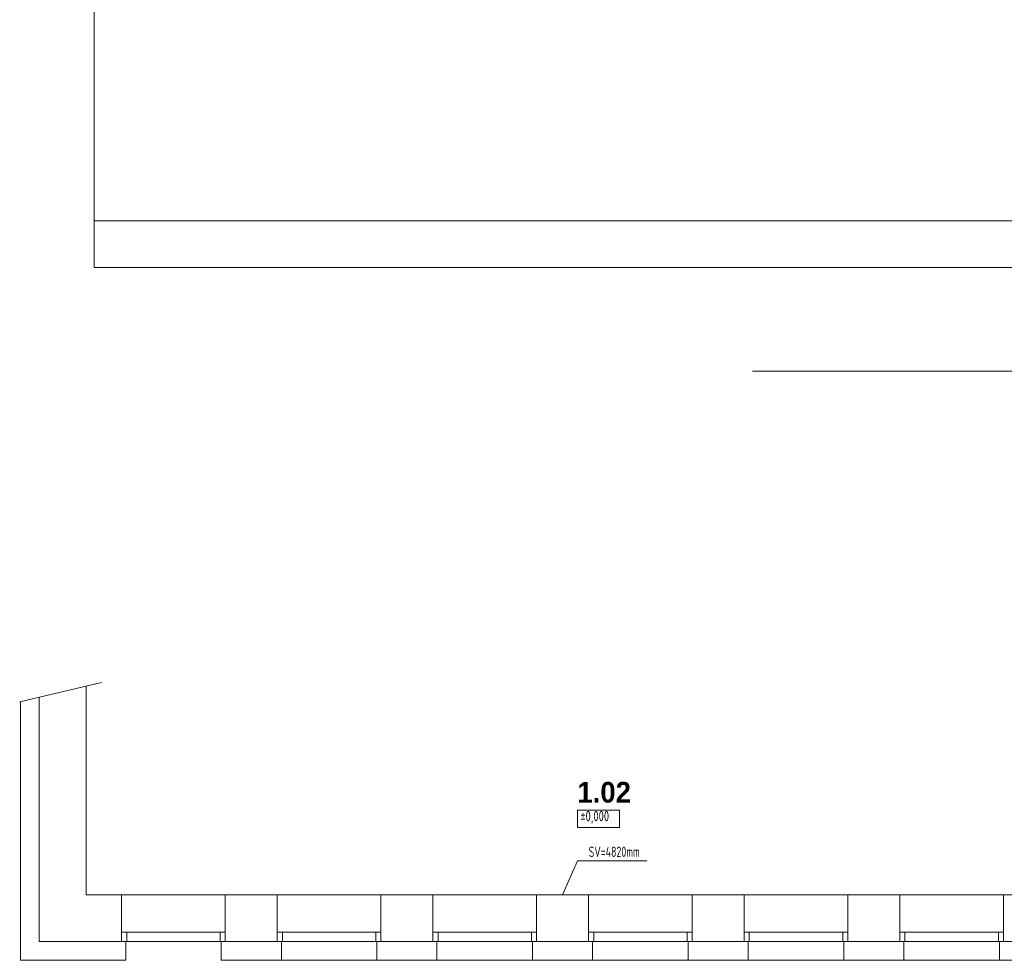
# Model space of a CAD drawing. Header units: millimetres. Extents: x 2424458 to 5109721, y -2781114 to -1335434.
# Tile 46 of 59: x 2553757 to 2563246, y -1372422 to -1363354. Entities that reach past the tile are written whole.
import ezdxf

# ---------------------------------------------------------------- set-up
doc = ezdxf.new("R2010")
doc.units = ezdxf.units.MM
doc.header["$LTSCALE"] = 20
doc.header["$MEASUREMENT"] = 0
doc.layers.add('OKNA + IZOLANT', color=7, linetype='Continuous')
doc.layers.add('slepák', color=8, linetype='Continuous')
doc.styles.add('Arial Black', font='ariblk.ttf')
doc.styles.add('ISOCP', font='ISOCP___.TTF')

# ---------------------------------------------------------------- blocks, each defined once
blk = doc.blocks.new('KOMPLEXNÍ OBJEKT_66')
at = {"layer": 'OKNA + IZOLANT', "color": 138, "linetype": 'Continuous', "lineweight": 13, "true_color": 0x005050, "transparency": 33554687}
for p, q in [((-11.1653, -69.0467), (-11.1253, -69.0467)), ((-11.1253, -69.0467), (-11.1253, -69.2267))]:
    blk.add_line(p, q, dxfattribs=at)
blk = doc.blocks.new('KOMPLEXNÍ OBJEKT_67')
at = {"layer": 'OKNA + IZOLANT', "color": 138, "linetype": 'Continuous', "lineweight": 13, "true_color": 0x005050, "transparency": 33554687}
for p, q in [((-9.6653, -69.0467), (-9.6253, -69.0467)), ((-9.6253, -69.0467), (-9.6253, -69.2267))]:
    blk.add_line(p, q, dxfattribs=at)
blk = doc.blocks.new('KOMPLEXNÍ OBJEKT_68')
at = {"layer": 'OKNA + IZOLANT', "color": 138, "linetype": 'Continuous', "lineweight": 13, "true_color": 0x005050, "transparency": 33554687}
for p, q in [((-8.1653, -69.0467), (-8.1253, -69.0467)), ((-8.1253, -69.0467), (-8.1253, -69.2267))]:
    blk.add_line(p, q, dxfattribs=at)
blk = doc.blocks.new('KOMPLEXNÍ OBJEKT_69')
at = {"layer": 'OKNA + IZOLANT', "color": 138, "linetype": 'Continuous', "lineweight": 13, "true_color": 0x005050, "transparency": 33554687}
for p, q in [((-6.6653, -69.0467), (-6.6253, -69.0467)), ((-6.6253, -69.0467), (-6.6253, -69.2267))]:
    blk.add_line(p, q, dxfattribs=at)
blk = doc.blocks.new('KOMPLEXNÍ OBJEKT_70')
at = {"layer": 'OKNA + IZOLANT', "color": 138, "linetype": 'Continuous', "lineweight": 13, "true_color": 0x005050, "transparency": 33554687}
for p, q in [((-5.1653, -69.0467), (-5.1253, -69.0467)), ((-5.1253, -69.0467), (-5.1253, -69.2267))]:
    blk.add_line(p, q, dxfattribs=at)
blk = doc.blocks.new('KOMPLEXNÍ OBJEKT_71')
at = {"layer": 'OKNA + IZOLANT', "color": 138, "linetype": 'Continuous', "lineweight": 13, "true_color": 0x005050, "transparency": 33554687}
for p, q in [((-3.6653, -69.0467), (-3.6253, -69.0467)), ((-3.6253, -69.0467), (-3.6253, -69.2267))]:
    blk.add_line(p, q, dxfattribs=at)
blk = doc.blocks.new('KOMPLEXNÍ OBJEKT_72')
at = {"layer": 'OKNA + IZOLANT', "color": 138, "linetype": 'Continuous', "lineweight": 13, "true_color": 0x005050, "transparency": 33554687}
for p, q in [((-10.1653, -69.0467), (-10.2053, -69.0467)), ((-10.2053, -69.0467), (-10.2053, -69.2267))]:
    blk.add_line(p, q, dxfattribs=at)
blk = doc.blocks.new('KOMPLEXNÍ OBJEKT_73')
at = {"layer": 'OKNA + IZOLANT', "color": 138, "linetype": 'Continuous', "lineweight": 13, "true_color": 0x005050, "transparency": 33554687}
for p, q in [((-8.6653, -69.0467), (-8.7053, -69.0467)), ((-8.7053, -69.0467), (-8.7053, -69.2267))]:
    blk.add_line(p, q, dxfattribs=at)
blk = doc.blocks.new('KOMPLEXNÍ OBJEKT_74')
at = {"layer": 'OKNA + IZOLANT', "color": 138, "linetype": 'Continuous', "lineweight": 13, "true_color": 0x005050, "transparency": 33554687}
for p, q in [((-7.1653, -69.0467), (-7.2053, -69.0467)), ((-7.2053, -69.0467), (-7.2053, -69.2267))]:
    blk.add_line(p, q, dxfattribs=at)
blk = doc.blocks.new('KOMPLEXNÍ OBJEKT_75')
at = {"layer": 'OKNA + IZOLANT', "color": 138, "linetype": 'Continuous', "lineweight": 13, "true_color": 0x005050, "transparency": 33554687}
for p, q in [((-5.6653, -69.0467), (-5.7053, -69.0467)), ((-5.7053, -69.0467), (-5.7053, -69.2267))]:
    blk.add_line(p, q, dxfattribs=at)
blk = doc.blocks.new('KOMPLEXNÍ OBJEKT_76')
at = {"layer": 'OKNA + IZOLANT', "color": 138, "linetype": 'Continuous', "lineweight": 13, "true_color": 0x005050, "transparency": 33554687}
for p, q in [((-4.1653, -69.0467), (-4.2053, -69.0467)), ((-4.2053, -69.0467), (-4.2053, -69.2267))]:
    blk.add_line(p, q, dxfattribs=at)
blk = doc.blocks.new('KOMPLEXNÍ OBJEKT_95')
at = {"layer": 'OKNA + IZOLANT', "color": 138, "linetype": 'Continuous', "lineweight": 13, "true_color": 0x005050, "transparency": 33554687}
for p, q in [((-2.6653, -69.0467), (-2.7053, -69.0467)), ((-2.7053, -69.0467), (-2.7053, -69.2267))]:
    blk.add_line(p, q, dxfattribs=at)

msp = doc.modelspace()

# ---------------------------------------------------------------- linework, layer by layer
at = {"layer": 'slepák', "linetype": 'Continuous', "lineweight": 13, "transparency": 33554687}
for p, q in [((2554475.7, -1365292.1), (2554475.7, -1360792.1)), ((2554475.7, -1365292.1), (2564675.7, -1365292.1)), ((2554475.7, -1365742.1), (2554475.7, -1365292.1)), ((2554475.7, -1365742.1), (2565125.7, -1365742.1)), ((2560817.9, -1366742.1), (2565125.7, -1366742.1)), ((2554544.3, -1369742.6), (2553756.6, -1369930.7)), ((2554395.7, -1371792.1), (2554395.7, -1369778.1)), ((2553945.7, -1372242.1), (2553945.7, -1369885.5)), ((2553765.7, -1372422.1), (2553765.7, -1369930.7)), ((2559130.9, -1371462.1), (2558988.2, -1371792.1)), ((2559800.9, -1371462.1), (2559130.9, -1371462.1)), ((2554738.2, -1371792.1), (2554395.7, -1371792.1)), ((2554738.2, -1371792.1), (2554738.2, -1372242.1)), ((2554738.2, -1371792.1), (2555738.2, -1371792.1)), ((2555738.2, -1371792.1), (2555738.2, -1372242.1)), ((2556238.2, -1371792.1), (2555738.2, -1371792.1)), ((2556238.2, -1371792.1), (2556238.2, -1372242.1)), ((2556238.2, -1371792.1), (2557238.2, -1371792.1)), ((2557238.2, -1371792.1), (2557238.2, -1372242.1)), ((2557738.2, -1371792.1), (2557238.2, -1371792.1)), ((2557738.2, -1371792.1), (2557738.2, -1372242.1)), ((2557738.2, -1371792.1), (2558738.2, -1371792.1)), ((2558738.2, -1371792.1), (2558738.2, -1372242.1)), ((2559238.2, -1371792.1), (2558738.2, -1371792.1)), ((2559238.2, -1371792.1), (2559238.2, -1372242.1)), ((2559238.2, -1371792.1), (2560238.2, -1371792.1)), ((2560238.2, -1371792.1), (2560238.2, -1372242.1)), ((2560738.2, -1371792.1), (2560238.2, -1371792.1)), ((2560738.2, -1371792.1), (2560738.2, -1372242.1)), ((2560738.2, -1371792.1), (2561738.2, -1371792.1)), ((2561738.2, -1371792.1), (2561738.2, -1372242.1)), ((2562238.2, -1371792.1), (2561738.2, -1371792.1)), ((2562238.2, -1371792.1), (2562238.2, -1372242.1)), ((2562238.2, -1371792.1), (2563238.2, -1371792.1)), ((2563238.2, -1371792.1), (2563238.2, -1372242.1)), ((2563395.7, -1371792.1), (2563238.2, -1371792.1)), ((2554738.2, -1372152.1), (2555738.2, -1372152.1)), ((2554788.2, -1372152.1), (2554788.2, -1372242.1)), ((2555688.2, -1372152.1), (2555688.2, -1372242.1)), ((2556238.2, -1372152.1), (2557238.2, -1372152.1)), ((2556288.2, -1372152.1), (2556288.2, -1372242.1)), ((2557188.2, -1372152.1), (2557188.2, -1372242.1)), ((2557738.2, -1372152.1), (2558738.2, -1372152.1)), ((2557788.2, -1372152.1), (2557788.2, -1372242.1)), ((2558688.2, -1372152.1), (2558688.2, -1372242.1)), ((2559238.2, -1372152.1), (2560238.2, -1372152.1)), ((2559288.2, -1372152.1), (2559288.2, -1372242.1)), ((2560188.2, -1372152.1), (2560188.2, -1372242.1)), ((2560738.2, -1372152.1), (2561738.2, -1372152.1)), ((2560788.2, -1372152.1), (2560788.2, -1372242.1)), ((2561688.2, -1372152.1), (2561688.2, -1372242.1)), ((2562238.2, -1372152.1), (2563238.2, -1372152.1)), ((2562288.2, -1372152.1), (2562288.2, -1372242.1)), ((2563188.2, -1372152.1), (2563188.2, -1372242.1)), ((2554738.2, -1372242.1), (2553945.7, -1372242.1)), ((2554738.2, -1372242.1), (2555738.2, -1372242.1)), ((2556238.2, -1372242.1), (2555738.2, -1372242.1)), ((2556238.2, -1372242.1), (2557238.2, -1372242.1)), ((2557738.2, -1372242.1), (2557238.2, -1372242.1)), ((2557738.2, -1372242.1), (2558738.2, -1372242.1)), ((2559238.2, -1372242.1), (2558738.2, -1372242.1)), ((2559238.2, -1372242.1), (2560238.2, -1372242.1)), ((2560738.2, -1372242.1), (2560238.2, -1372242.1)), ((2560738.2, -1372242.1), (2561738.2, -1372242.1)), ((2562238.2, -1372242.1), (2561738.2, -1372242.1)), ((2562238.2, -1372242.1), (2563238.2, -1372242.1)), ((2566738.2, -1372242.1), (2563238.2, -1372242.1)), ((2554778.2, -1372422.1), (2553765.7, -1372422.1)), ((2555698.2, -1372422.1), (2556278.2, -1372422.1)), ((2556278.2, -1372422.1), (2557198.2, -1372422.1)), ((2557198.2, -1372422.1), (2557778.2, -1372422.1)), ((2557778.2, -1372422.1), (2558698.2, -1372422.1)), ((2558698.2, -1372422.1), (2559278.2, -1372422.1)), ((2559278.2, -1372422.1), (2560198.2, -1372422.1)), ((2560198.2, -1372422.1), (2560778.2, -1372422.1)), ((2560778.2, -1372422.1), (2561698.2, -1372422.1)), ((2561698.2, -1372422.1), (2562278.2, -1372422.1)), ((2562278.2, -1372422.1), (2563198.2, -1372422.1)), ((2563198.2, -1372422.1), (2566778.2, -1372422.1))]:
    msp.add_line(p, q, dxfattribs=at)
msp.add_lwpolyline([(2559130.9, -1371141.7), (2559538.5, -1371141.7), (2559538.5, -1370975), (2559130.9, -1370975), (2559130.9, -1371141.7)], dxfattribs=at)

# ---------------------------------------------------------------- block references
at = {"layer": 'slepák', "linetype": 'Continuous', "lineweight": 13, "transparency": 33554687, "xscale": 1000, "yscale": 1000, "zscale": 1000}
for name in ['KOMPLEXNÍ OBJEKT_66', 'KOMPLEXNÍ OBJEKT_72', 'KOMPLEXNÍ OBJEKT_67', 'KOMPLEXNÍ OBJEKT_73', 'KOMPLEXNÍ OBJEKT_68', 'KOMPLEXNÍ OBJEKT_74', 'KOMPLEXNÍ OBJEKT_69', 'KOMPLEXNÍ OBJEKT_75', 'KOMPLEXNÍ OBJEKT_70', 'KOMPLEXNÍ OBJEKT_76', 'KOMPLEXNÍ OBJEKT_71', 'KOMPLEXNÍ OBJEKT_95']:
    msp.add_blockref(name, (2565903.6, -1303195.4), dxfattribs=at)

# ---------------------------------------------------------------- texts
at = {"layer": 'slepák', "linetype": 'Continuous', "lineweight": 13, "transparency": 33554687}
for s, insert, char_height, width, attachment_point, style in [('\\W0.83;1.02', (2559130.9, -1370701.7), 200, 627.778, 1, 'Arial Black'), ('\\W0.82;\\fISOCP|i0|b1|c0|p0;±0,000', (2559159.8, -1371105), 100, 419.949, 7, 'ISOCP'), ('\\W0.77;SV=4820mm', (2559486.1, -1371375.4), 100, 667.893, 5, 'ISOCP')]:
    msp.add_mtext(s, dxfattribs=dict(at, insert=insert, char_height=char_height, width=width, attachment_point=attachment_point, style=style))

doc.saveas('drawing.dxf')
